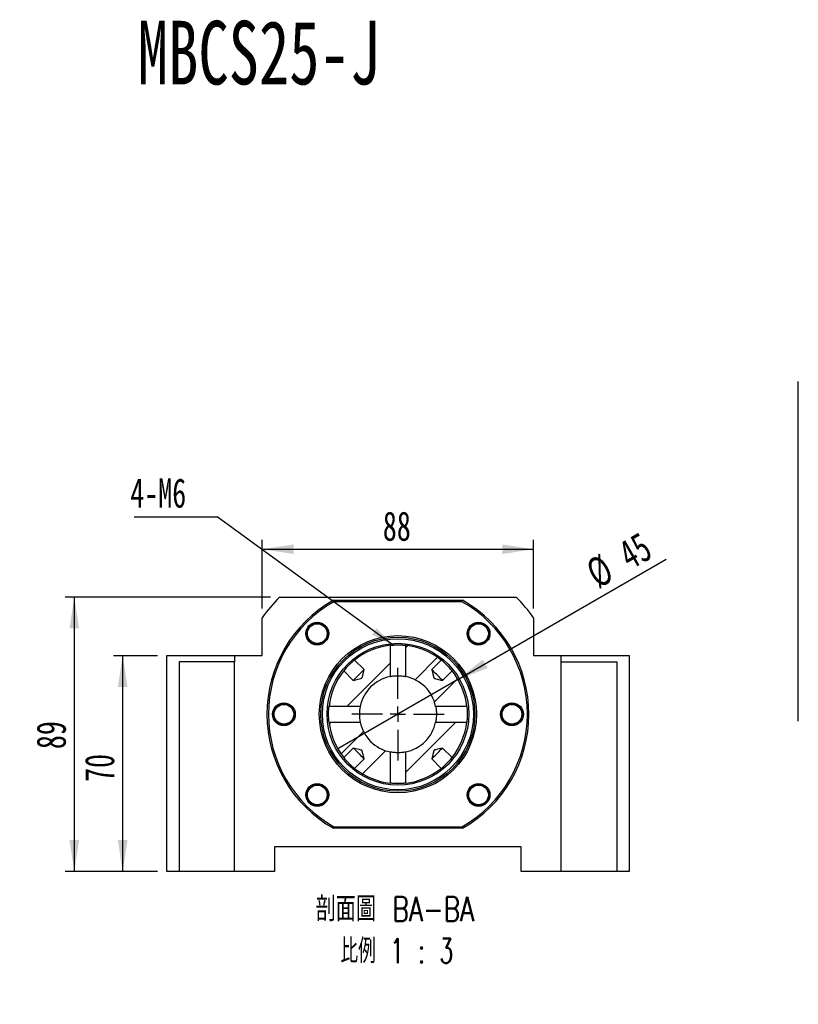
# Model space of a CAD drawing. Header units: millimetres. Extents: x 22 to 288, y 2 to 211.
# Tile 3 of 4: x 112 to 197, y 93 to 200. Entities that reach past the tile are written whole.
import ezdxf

# ---------------------------------------------------------------- set-up
doc = ezdxf.new("R2010")
doc.units = ezdxf.units.MM
doc.layers.add('圖層0', color=7, linetype='Continuous')
doc.styles.add('SLDTEXTSTYLE0', font='TXT', dxfattribs={"width": 0.7})
doc.styles.add('SLDTEXTSTYLE1', font='TXT', dxfattribs={"width": 0.7, "bigfont": 'bigfont'})
doc.styles.add('SLDTEXTSTYLE4', font='TXT', dxfattribs={"width": 0.633333})
doc.styles.add('SLDTEXTSTYLE5', font='TXT', dxfattribs={"width": 0.75, "bigfont": 'bigfont'})
doc.styles.add('SLDTEXTSTYLE6', font='TXT', dxfattribs={"width": 0.65625, "bigfont": 'bigfont'})
doc.dimstyles.new('SLDDIMSTYLE2', dxfattribs={"dimtxt": 0.18, "dimasz": 2.5, "dimexe": 0, "dimexo": 0.0625, "dimgap": 0, "dimtad": 0, "dimtih": 1, "dimtoh": 1, "dimdec": 0, "dimrnd": 1e-09, "dimzin": 0, "dimdsep": 46, "dimtxsty": 'Standard', "dimsah": 1, "dimcen": 0.09, "dimadec": 0, "dimazin": 0, "dimtfac": 2.5, "dimtdec": 0, "dimtofl": 0, "dimtmove": 0, "dimatfit": 3, "dimfxl": 1, "dimfrac": 2, "dimtolj": 1, "dimtzin": 0, "dimarcsym": 0})
doc.dimstyles.new('SLDDIMSTYLE3', dxfattribs={"dimtxt": 3.389974, "dimasz": 2.5, "dimexe": 0, "dimexo": 0.0625, "dimgap": 0.847493, "dimtad": 1, "dimlfac": 3, "dimrnd": 1e-09, "dimzin": 12, "dimdsep": 46, "dimtxsty": 'SLDTEXTSTYLE0', "dimsah": 1, "dimcen": 0.09, "dimadec": 0, "dimazin": 3, "dimtfac": 1, "dimtofl": 0, "dimtmove": 0, "dimatfit": 3, "dimfxl": 1, "dimfrac": 2, "dimtolj": 1, "dimtzin": 12, "dimarcsym": 0})
doc.dimstyles.new('SLDDIMSTYLE4', dxfattribs={"dimtxt": 3.389974, "dimasz": 2.5, "dimexe": 0, "dimexo": 0.0625, "dimgap": 0.847493, "dimtad": 1, "dimlfac": 3, "dimrnd": 1e-09, "dimzin": 12, "dimdsep": 46, "dimtxsty": 'SLDTEXTSTYLE0', "dimblk1": 'NONE', "dimsah": 1, "dimcen": 0, "dimadec": 0, "dimazin": 3, "dimtfac": 1, "dimtmove": 0, "dimatfit": 3, "dimldrblk": 'NONE', "dimfxl": 1, "dimfrac": 2, "dimtolj": 1, "dimtzin": 12, "dimarcsym": 0})

# ---------------------------------------------------------------- blocks, each defined once
blk = doc.blocks.new('SW_SYMBOL_HOLE_DIAM')
at = {"layer": '圖層0', "color": 0}
blk.add_line((300, 0), (700, 1000), dxfattribs=at)
blk.add_circle((500, 500), 350, dxfattribs=at)
blk = doc.blocks.new('SW_SYMBOL_HOLE_SPOT')
at = {"layer": '圖層0', "color": 0}
for p, q in [((0, 875), (0, 75)), ((1600, 75), (1600, 875)), ((0, 75), (1600, 75))]:
    blk.add_line(p, q, dxfattribs=at)
blk = doc.blocks.new('SW_NOTE_1')
at = {"layer": '圖層0', "color": 0}
blk.add_line((21.85, 0), (0, 0), dxfattribs=at)
at = {"layer": '圖層0', "color": 0, "xscale": 0.003964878, "yscale": 0.003964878, "zscale": 0.003964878}
for name, p in [('SW_SYMBOL_HOLE_DIAM', (5.99, 5.75)), ('SW_SYMBOL_HOLE_DIAM', (7.67, 0.52)), ('SW_SYMBOL_HOLE_SPOT', (0.47, 0.52))]:
    blk.add_blockref(name, p, dxfattribs=at)
at = {"layer": '圖層0', "color": 0, "char_height": 3.175, "attachment_point": 1}
for s, insert, style in [('14\\M+18AD1\\M+190FA', (10.01, 9.45), 'SLDTEXTSTYLE1'), ('6 -', (0.47, 9.45), 'SLDTEXTSTYLE4'), ('20', (11.69, 4.21), 'SLDTEXTSTYLE0')]:
    blk.add_mtext(s, dxfattribs=dict(at, insert=insert, style=style))
blk = doc.blocks.new('_D_8')
at = {"layer": '圖層0', "color": 7}
for p, q in [((127.25, 130.77), (122.48, 130.77)), ((123.48, 130.77), (123.48, 107.44)), ((127.25, 107.44), (122.48, 107.44))]:
    blk.add_line(p, q, dxfattribs=at)
for points in [[(123.48, 130.77), (122.96, 127.38), (124.01, 127.38)], [(123.48, 107.44), (124.01, 110.83), (122.96, 110.83)]]:
    blk.add_solid(points, dxfattribs=at)
at = {"layer": '圖層0', "color": 7, "insert": (119.39, 117.12), "char_height": 3.175, "attachment_point": 1, "rotation": 90, "style": 'SLDTEXTSTYLE0'}
blk.add_mtext('70', dxfattribs=at)
blk = doc.blocks.new('_D_9')
at = {"layer": '圖層0', "color": 7}
for p, q in [((138.58, 135.88), (138.58, 143.28)), ((167.92, 135.88), (167.92, 143.28)), ((138.58, 142.28), (167.92, 142.28))]:
    blk.add_line(p, q, dxfattribs=at)
for points in [[(138.58, 142.28), (141.97, 141.76), (141.97, 142.8)], [(167.92, 142.28), (164.53, 142.8), (164.53, 141.76)]]:
    blk.add_solid(points, dxfattribs=at)
at = {"layer": '圖層0', "color": 7, "insert": (151.62, 146.37), "char_height": 3.175, "attachment_point": 1, "style": 'SLDTEXTSTYLE0'}
blk.add_mtext('88', dxfattribs=at)
blk = doc.blocks.new('_D_10')
at = {"layer": '圖層0', "color": 7}
for p, q in [((139.46, 137.11), (117.25, 137.11)), ((118.25, 137.11), (118.25, 107.44)), ((127.25, 107.44), (117.25, 107.44))]:
    blk.add_line(p, q, dxfattribs=at)
for points in [[(118.25, 137.11), (117.73, 133.72), (118.77, 133.72)], [(118.25, 107.44), (118.77, 110.83), (117.73, 110.83)]]:
    blk.add_solid(points, dxfattribs=at)
at = {"layer": '圖層0', "color": 7, "insert": (114.16, 120.67), "char_height": 3.175, "attachment_point": 1, "rotation": 90, "style": 'SLDTEXTSTYLE0'}
blk.add_mtext('89', dxfattribs=at)
blk = doc.blocks.new('_D_11')
at = {"layer": '圖層0', "color": 7}
for q in [(182.26, 141.19), (146.75, 120.69)]:
    blk.add_line((159.74, 128.19), q, dxfattribs=at)
blk.add_solid([(159.74, 128.19), (162.94, 129.43), (162.42, 130.34)], dxfattribs=at)
at = {"layer": '圖層0', "color": 7, "char_height": 3.175, "attachment_point": 1, "rotation": 30, "style": 'SLDTEXTSTYLE0'}
for s, insert in [('45', (176.78, 142.74)), ('%%c', (173.3, 140.73))]:
    blk.add_mtext(s, dxfattribs=dict(at, insert=insert))
blk = doc.blocks.new('_NONE')
blk = doc.blocks.new('SW_NOTE_2')
at = {"layer": '圖層0', "color": 0, "char_height": 2.6458, "attachment_point": 2}
for s, insert, style in [('\\M+19655\\M+196CA\\M+19AA4 BA-BA', (10.67, 3.41), 'SLDTEXTSTYLE5'), ('\\M+194E4\\M+197E1 1 : 3', (10.88, -1.12), 'SLDTEXTSTYLE6')]:
    blk.add_mtext(s, dxfattribs=dict(at, insert=insert, style=style))
blk = doc.blocks.new('SW_NOTE_3')
at = {"layer": '圖層0', "color": 0}
blk.add_line((-8.96, 0), (0, 0), dxfattribs=at)
at = {"layer": '圖層0', "color": 0, "insert": (-9.39, 4.18), "char_height": 3.175, "attachment_point": 1, "style": 'SLDTEXTSTYLE0'}
blk.add_mtext('4-M6', dxfattribs=at)
blk = doc.blocks.new('SW_CENTERMARKSYMBOL_7')
at = {"layer": '圖層0', "color": 0}
for p, q in [((0, 1.67), (0, 5)), ((-1.67, 0), (-5, 0)), ((0, 0), (-0.83, 0)), ((0, 0), (0, 0.83)), ((0, 0), (0, -0.83)), ((0, 0), (0.83, 0)), ((1.67, 0), (5, 0)), ((0, -1.67), (0, -5))]:
    blk.add_line(p, q, dxfattribs=at)

msp = doc.modelspace()

# ---------------------------------------------------------------- hatches: boundary and pattern name
at = {"linetype": 'Continuous', "lineweight": 18}
h = msp.add_hatch(dxfattribs=at)
h.set_pattern_fill('ANSI31', style=0)
edge = h.paths.add_edge_path(flags=0)
edge.add_spline(control_points=[(149.5953, 129.2729), (149.5183, 128.9646), (149.5165, 128.6247), (149.3573, 128.3497), (149.3549, 128.3455), (149.3518, 128.3415), (149.3481, 128.3383), (149.3435, 128.3342), (149.3378, 128.3312), (149.3321, 128.3287), (149.3075, 128.3179), (149.2809, 128.3121), (149.2549, 128.3052), (149.1516, 128.2778), (149.0478, 128.2524), (148.9442, 128.2265), (148.7686, 128.1825), (148.5929, 128.1387), (148.4172, 128.0949)], knot_values=[0.00453338, 0.00453338, 0.00453338, 0.00453338, 0.00739339, 0.00739339, 0.00739339, 0.0074362, 0.0074362, 0.0074362, 0.00749078, 0.00749078, 0.00749078, 0.00772623, 0.00772623, 0.00772623, 0.00866111, 0.00866111, 0.00866111, 0.01024522, 0.01024522, 0.01024522, 0.01024522], weights=[1, 1, 1, 1, 1, 1, 1, 1, 1, 1, 1, 1, 1, 1, 1, 1, 1, 1, 1], degree=3, periodic=0)
edge.add_line((148.4172, 128.0949), (147.3894, 129.1227))
edge.add_arc((153.2489, 124.4412), 7.5, 141.376686, 173.495129)
edge.add_line((145.7972, 125.2909), (149.1698, 125.2909))
edge.add_arc((153.2489, 124.4412), 4.1667, 101.766157, 168.233843, ccw=False)
edge.add_line((152.3992, 128.5204), (152.3992, 131.893))
edge.add_arc((153.2489, 124.4412), 7.5, 96.504871, 128.623314)
edge.add_line((148.5674, 130.3007), (149.5953, 129.2729))
h = msp.add_hatch(dxfattribs=at)
h.set_pattern_fill('ANSI31', style=0)
edge = h.paths.add_edge_path(flags=0)
edge.add_spline(control_points=[(158.0805, 128.0949), (158.0229, 128.1093), (157.9652, 128.1237), (157.9075, 128.1381), (157.7835, 128.169), (157.6594, 128.2), (157.5354, 128.2311), (157.4712, 128.2471), (157.407, 128.2632), (157.3429, 128.2794), (157.3097, 128.2879), (157.2765, 128.2963), (157.2433, 128.3051), (157.226, 128.3097), (157.2087, 128.3143), (157.1916, 128.3195), (157.1822, 128.3224), (157.1728, 128.3254), (157.1639, 128.3295), (157.1587, 128.3318), (157.1536, 128.3347), (157.1494, 128.3385), (157.145, 128.3424), (157.1416, 128.3473), (157.139, 128.3524), (157.1298, 128.3701), (157.1252, 128.3899), (157.1199, 128.4091), (157.0989, 128.4851), (157.0803, 128.5618), (157.0611, 128.6382), (157.008, 128.8497), (156.9553, 129.0613), (156.9025, 129.2729)], knot_values=[0.00166373, 0.00166373, 0.00166373, 0.00166373, 0.00219866, 0.00219866, 0.00219866, 0.0033495, 0.0033495, 0.0033495, 0.00394474, 0.00394474, 0.00394474, 0.00425328, 0.00425328, 0.00425328, 0.00441451, 0.00441451, 0.00441451, 0.00450278, 0.00450278, 0.00450278, 0.00455451, 0.00455451, 0.00455451, 0.00460713, 0.00460713, 0.00460713, 0.0047883, 0.0047883, 0.0047883, 0.00550354, 0.00550354, 0.00550354, 0.00748173, 0.00748173, 0.00748173, 0.00748173], weights=[1, 1, 1, 1, 1, 1, 1, 1, 1, 1, 1, 1, 1, 1, 1, 1, 1, 1, 1, 1, 1, 1, 1, 1, 1, 1, 1, 1, 1, 1, 1, 1, 1, 1], degree=3, periodic=0)
edge.add_line((156.9025, 129.2729), (157.9304, 130.3007))
edge.add_arc((153.2489, 124.4412), 7.5, 51.376686, 83.495129)
edge.add_line((154.0985, 131.893), (154.0985, 128.5204))
edge.add_arc((153.2489, 124.4412), 4.1667, 11.766157, 78.233843, ccw=False)
edge.add_line((157.328, 125.2909), (160.7006, 125.2909))
edge.add_arc((153.2489, 124.4412), 7.5, 6.504871, 38.623314)
edge.add_line((159.1084, 129.1227), (158.0805, 128.0949))
h = msp.add_hatch(dxfattribs=at)
h.set_pattern_fill('ANSI31', style=0)
edge = h.paths.add_edge_path(flags=0)
edge.add_line((149.5953, 119.6096), (148.5674, 118.5817))
edge.add_arc((153.2489, 124.4412), 7.5, 231.376686, 263.495129)
edge.add_line((152.3992, 116.9895), (152.3992, 120.3621))
edge.add_arc((153.2489, 124.4412), 4.1667, 191.766157, 258.233843, ccw=False)
edge.add_line((149.1698, 123.5916), (145.7972, 123.5916))
edge.add_arc((153.2489, 124.4412), 7.5, 186.504871, 218.623314)
edge.add_line((147.3894, 119.7598), (148.4172, 120.7876))
edge.add_spline(control_points=[(148.4172, 120.7876), (148.6288, 120.7348), (148.8404, 120.6821), (149.0519, 120.629), (149.1283, 120.6098), (149.205, 120.5913), (149.281, 120.5702), (149.3002, 120.5649), (149.32, 120.5604), (149.3377, 120.5512), (149.3428, 120.5485), (149.3477, 120.5451), (149.3516, 120.5408), (149.3554, 120.5365), (149.3583, 120.5314), (149.3607, 120.5262), (149.3648, 120.5173), (149.3677, 120.5079), (149.3706, 120.4986), (149.3759, 120.4814), (149.3805, 120.4641), (149.3851, 120.4468), (149.3938, 120.4136), (149.4023, 120.3804), (149.4107, 120.3472), (149.4269, 120.2831), (149.443, 120.2189), (149.4591, 120.1548), (149.4901, 120.0307), (149.5211, 119.9067), (149.5521, 119.7826), (149.5665, 119.7249), (149.5809, 119.6673), (149.5953, 119.6096)], knot_values=[0.00987525, 0.00987525, 0.00987525, 0.00987525, 0.01183777, 0.01183777, 0.01183777, 0.01254734, 0.01254734, 0.01254734, 0.01272707, 0.01272707, 0.01272707, 0.01277928, 0.01277928, 0.01277928, 0.0128306, 0.0128306, 0.0128306, 0.01291817, 0.01291817, 0.01291817, 0.01307812, 0.01307812, 0.01307812, 0.01338421, 0.01338421, 0.01338421, 0.01397474, 0.01397474, 0.01397474, 0.01511646, 0.01511646, 0.01511646, 0.01564715, 0.01564715, 0.01564715, 0.01564715], weights=[1, 1, 1, 1, 1, 1, 1, 1, 1, 1, 1, 1, 1, 1, 1, 1, 1, 1, 1, 1, 1, 1, 1, 1, 1, 1, 1, 1, 1, 1, 1, 1, 1, 1], degree=3, periodic=0)
h = msp.add_hatch(dxfattribs=at)
h.set_pattern_fill('ANSI31', style=0)
edge = h.paths.add_edge_path(flags=0)
edge.add_line((157.9304, 118.5817), (156.9025, 119.6096))
edge.add_spline(control_points=[(156.9025, 119.6096), (156.9553, 119.8212), (157.008, 120.0328), (157.0611, 120.2442), (157.0803, 120.3207), (157.0989, 120.3974), (157.1199, 120.4734), (157.1252, 120.4926), (157.1298, 120.5124), (157.139, 120.5301), (157.1416, 120.5352), (157.145, 120.5401), (157.1494, 120.544), (157.1536, 120.5478), (157.1587, 120.5506), (157.1639, 120.553), (157.1728, 120.5571), (157.1822, 120.5601), (157.1916, 120.563), (157.2087, 120.5682), (157.226, 120.5728), (157.2433, 120.5774), (157.2765, 120.5862), (157.3097, 120.5946), (157.3429, 120.603), (157.407, 120.6193), (157.4712, 120.6354), (157.5354, 120.6514), (157.6594, 120.6825), (157.7835, 120.7135), (157.9075, 120.7444), (157.9652, 120.7588), (158.0229, 120.7732), (158.0805, 120.7876)], knot_values=[0.00987525, 0.00987525, 0.00987525, 0.00987525, 0.01183777, 0.01183777, 0.01183777, 0.01254734, 0.01254734, 0.01254734, 0.01272707, 0.01272707, 0.01272707, 0.01277928, 0.01277928, 0.01277928, 0.0128306, 0.0128306, 0.0128306, 0.01291817, 0.01291817, 0.01291817, 0.01307812, 0.01307812, 0.01307812, 0.01338421, 0.01338421, 0.01338421, 0.01397474, 0.01397474, 0.01397474, 0.01511646, 0.01511646, 0.01511646, 0.01564715, 0.01564715, 0.01564715, 0.01564715], weights=[1, 1, 1, 1, 1, 1, 1, 1, 1, 1, 1, 1, 1, 1, 1, 1, 1, 1, 1, 1, 1, 1, 1, 1, 1, 1, 1, 1, 1, 1, 1, 1, 1, 1], degree=3, periodic=0)
edge.add_line((158.0805, 120.7876), (159.1084, 119.7598))
edge.add_arc((153.2489, 124.4412), 7.5, 321.376686, 353.495129)
edge.add_line((160.7006, 123.5916), (157.328, 123.5916))
edge.add_arc((153.2489, 124.4412), 4.1667, 281.766157, 348.233843, ccw=False)
edge.add_line((154.0985, 120.3621), (154.0985, 116.9895))
edge.add_arc((153.2489, 124.4412), 7.5, 276.504871, 308.623314)

# ---------------------------------------------------------------- linework, layer by layer
at = {"color": 7, "linetype": 'Continuous', "lineweight": 25}
for p, q in [((196.5503, 123.6889), (196.5503, 160.4333)), ((140.46, 137.1079), (166.0378, 137.1079)), ((146.2787, 136.7746), (146.3227, 136.6079)), ((146.2787, 136.7746), (160.2191, 136.7746)), ((160.1751, 136.6079), (146.3227, 136.6079)), ((160.1751, 136.6079), (160.2191, 136.7746)), ((138.5822, 130.7746), (138.5822, 134.8762)), ((167.9156, 134.8762), (167.9156, 130.7746)), ((152.3992, 131.893), (152.3992, 128.5204)), ((154.0985, 128.5204), (154.0985, 131.893)), ((128.2489, 107.4412), (128.2489, 130.7746)), ((128.2489, 130.7746), (135.5822, 130.7746)), ((129.5822, 130.1079), (129.5822, 107.4412)), ((135.5822, 130.1079), (129.5822, 130.1079)), ((135.5822, 130.7746), (135.5822, 130.1079)), ((135.5822, 130.7746), (138.5822, 130.7746)), ((135.5822, 107.4412), (135.5822, 130.1079)), ((149.5953, 129.2729), (148.5674, 130.3007)), ((157.9304, 130.3007), (156.9025, 129.2729)), ((167.9156, 130.7746), (170.9156, 130.7746)), ((170.9156, 130.7746), (178.2489, 130.7746)), ((170.9156, 130.1079), (170.9156, 130.7746)), ((170.9156, 107.4412), (170.9156, 130.1079)), ((170.9156, 130.1079), (176.9156, 130.1079)), ((176.9156, 130.1079), (176.9156, 107.4412)), ((178.2489, 130.7746), (178.2489, 107.4412)), ((147.3894, 129.1227), (148.4172, 128.0949)), ((158.0805, 128.0949), (159.1084, 129.1227)), ((149.1698, 125.2909), (145.7972, 125.2909)), ((160.7006, 125.2909), (157.328, 125.2909)), ((145.7972, 123.5916), (149.1698, 123.5916)), ((157.328, 123.5916), (160.7006, 123.5916)), ((148.4172, 120.7876), (147.3894, 119.7598)), ((152.3992, 120.3621), (152.3992, 116.9895)), ((154.0985, 116.9895), (154.0985, 120.3621)), ((159.1084, 119.7598), (158.0805, 120.7876)), ((148.5674, 118.5817), (149.5953, 119.6096)), ((156.9025, 119.6096), (157.9304, 118.5817)), ((146.2787, 112.1079), (146.3227, 112.2746)), ((160.2191, 112.1079), (146.2787, 112.1079)), ((146.3227, 112.2746), (160.1751, 112.2746)), ((160.1751, 112.2746), (160.2191, 112.1079)), ((166.5822, 110.1079), (139.9156, 110.1079)), ((139.9156, 110.1079), (139.9156, 107.4412)), ((166.5822, 107.4412), (166.5822, 110.1079)), ((129.5822, 107.4412), (128.2489, 107.4412)), ((135.5822, 107.4412), (129.5822, 107.4412)), ((139.9156, 107.4412), (135.5822, 107.4412)), ((170.9156, 107.4412), (166.5822, 107.4412)), ((176.9156, 107.4412), (170.9156, 107.4412)), ((178.2489, 107.4412), (176.9156, 107.4412))]:
    msp.add_line(p, q, dxfattribs=at)
at = {"color": 7, "linetype": 'Continuous', "lineweight": 25, "flags": 128}
for points in [[(149.5953, 129.2729), (149.5817, 129.2593), (149.5334, 129.211), (149.4533, 129.131), (149.3464, 129.024), (149.2189, 128.8965), (149.0786, 128.7562), (148.9339, 128.6116), (148.7936, 128.4713), (148.6661, 128.3438), (148.5591, 128.2368), (148.4791, 128.1567), (148.4308, 128.1085), (148.4172, 128.0949)], [(148.4172, 128.0949), (148.9442, 128.2265), (149.2549, 128.3052), (149.3321, 128.3287), (149.3481, 128.3383), (149.3573, 128.3497), (149.4727, 128.6428), (149.5347, 128.9576), (149.5953, 129.2729)], [(158.0805, 128.0949), (158.0669, 128.1085), (158.0187, 128.1567), (157.9386, 128.2368), (157.8316, 128.3438), (157.7042, 128.4713), (157.5639, 128.6116), (157.4192, 128.7562), (157.2789, 128.8965), (157.1514, 129.024), (157.0444, 129.131), (156.9644, 129.211), (156.9161, 129.2593), (156.9025, 129.2729)], [(156.9025, 129.2729), (157.0611, 128.6382), (157.1199, 128.4091), (157.139, 128.3524), (157.1494, 128.3385), (157.1639, 128.3295), (157.1916, 128.3195), (157.2433, 128.3051), (157.3429, 128.2794), (157.5354, 128.2311), (157.9075, 128.1381), (158.0805, 128.0949)], [(145.7972, 123.5912), (145.7972, 123.5912), (145.7919, 123.6388), (145.7785, 123.7758), (145.7626, 123.988), (145.7513, 124.2522), (145.7489, 124.4412), (145.7541, 124.7216), (145.7676, 124.9703), (145.7835, 125.1605), (145.7948, 125.27), (145.7969, 125.2886)], [(148.4172, 120.7876), (148.4308, 120.774), (148.4791, 120.7257), (148.5591, 120.6457), (148.6661, 120.5387), (148.7936, 120.4112), (148.9339, 120.2709), (149.0786, 120.1263), (149.2189, 119.986), (149.3464, 119.8585), (149.4533, 119.7515), (149.5334, 119.6715), (149.5817, 119.6232), (149.5953, 119.6096)], [(149.5953, 119.6096), (149.5521, 119.7826), (149.4591, 120.1548), (149.4107, 120.3472), (149.3851, 120.4468), (149.3706, 120.4986), (149.3607, 120.5262), (149.3516, 120.5408), (149.3377, 120.5512), (149.281, 120.5702), (149.0519, 120.629), (148.4172, 120.7876)], [(156.9025, 119.6096), (156.9161, 119.6232), (156.9644, 119.6715), (157.0444, 119.7515), (157.1514, 119.8585), (157.2789, 119.986), (157.4192, 120.1263), (157.5639, 120.2709), (157.7042, 120.4112), (157.8316, 120.5387), (157.9386, 120.6457), (158.0187, 120.7257), (158.0669, 120.774), (158.0805, 120.7876)], [(158.0805, 120.7876), (157.9075, 120.7444), (157.5354, 120.6514), (157.3429, 120.603), (157.2433, 120.5774), (157.1916, 120.563), (157.1639, 120.553), (157.1494, 120.544), (157.139, 120.5301), (157.1199, 120.4734), (157.0611, 120.2442), (156.9025, 119.6096)]]:
    msp.add_lwpolyline(points, dxfattribs=at)
at = {"color": 7, "linetype": 'Continuous', "lineweight": 25}
for centre, radius in [((144.5279, 133.1622), 1.2333), ((144.5279, 133.1622), 1.1333), ((144.5279, 133.1622), 1.0667), ((161.9699, 133.1622), 1.2333), ((161.9699, 133.1622), 1.1333), ((161.9699, 133.1622), 1.0667), ((153.2489, 124.4412), 8.5), ((153.2489, 124.4412), 8.3333), ((153.2489, 124.4412), 8.1667), ((153.2489, 124.4412), 7.6667), ((140.9156, 124.4412), 1.2333), ((165.5822, 124.4412), 1.2333), ((140.9156, 124.4412), 1.1333), ((140.9156, 124.4412), 1.0667), ((165.5822, 124.4412), 1.1333), ((165.5822, 124.4412), 1.0667), ((144.5279, 115.7203), 1.2333), ((144.5279, 115.7203), 1.1333), ((144.5279, 115.7203), 1.0667), ((161.9699, 115.7203), 1.2333), ((161.9699, 115.7203), 1.1333), ((161.9699, 115.7203), 1.0667)]:
    msp.add_circle(centre, radius, dxfattribs=at)
for centre, radius, start, end in [((153.2489, 124.4412), 18, 135.275087, 144.569055), ((153.2489, 124.4412), 14.1667, 119.472932, 240.527068), ((153.2489, 124.4412), 14, 119.651845, 240.348155), ((153.2489, 124.4412), 14, 299.651845, 60.348155), ((153.2489, 124.4412), 14.1667, 299.472932, 60.527068), ((153.2489, 124.4412), 18, 35.430945, 44.724913), ((153.2489, 124.4412), 7.5, 96.504871, 128.623314), ((153.2489, 124.4412), 7.5, 51.376686, 83.495129), ((153.2489, 124.4412), 7.5, 128.620739, 141.358747), ((153.2489, 124.4412), 7.5, 38.620739, 51.358747), ((153.2489, 124.4412), 7.5, 141.376686, 173.495129), ((153.2489, 124.4412), 7.5, 6.504871, 38.623314), ((153.2489, 124.4412), 4.1667, 101.766157, 168.233843), ((153.2489, 124.4412), 4.1667, 11.766157, 78.233843), ((153.2479, 124.4413), 4.1657, 168.264993, 191.73463), ((153.2489, 124.4412), 7.5, 186.504871, 218.623314), ((153.2489, 124.4412), 4.1667, 191.766157, 258.233843), ((153.2489, 124.4412), 4.1667, 281.766157, 348.233843), ((153.2489, 124.4412), 7.5, 321.376686, 353.495129), ((153.2489, 124.4413), 7.5, 218.620739, 231.358747), ((153.2489, 124.4412), 7.5, 308.620739, 321.358747), ((153.2489, 124.4412), 7.5, 231.376686, 263.495129), ((153.2489, 124.4412), 7.5, 276.504871, 308.623314)]:
    msp.add_arc(centre, radius, start, end, dxfattribs=at)
for points, knots in [([(144.5423, 134.2699), (144.4724, 134.2671), (144.341, 134.2616), (144.1542, 134.2101), (143.9858, 134.1343), (143.8324, 134.0311), (143.6982, 133.904), (143.5869, 133.7565), (143.5006, 133.591), (143.4506, 133.4345), (143.4254, 133.2947), (143.4219, 133.2161), (143.4202, 133.1766)], [0, 0, 0, 0, 0.12039352, 0.2262382, 0.33208293, 0.43792773, 0.54377226, 0.649617, 0.75546166, 0.8643761, 0.93180303, 1, 1, 1, 1]), ([(145.5034, 133.7631), (145.4889, 133.7869), (145.4407, 133.8653), (145.3289, 133.9793), (145.1762, 134.098), (145.0036, 134.1879), (144.8378, 134.2413), (144.6821, 134.2684), (144.5891, 134.2694), (144.5423, 134.2699)], [0, 0, 0, 0, 0.07354259, 0.243060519, 0.417714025, 0.583764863, 0.754630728, 0.876332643, 1, 1, 1, 1]), ([(143.4202, 133.1766), (143.4145, 133.2367), (143.4047, 133.3405), (143.421, 133.4435), (143.4279, 133.4868)], [0, 0, 0, 0, 0.579483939, 1, 1, 1, 1]), ([(160.8249, 133.2038), (160.8238, 133.176), (160.8203, 133.084), (160.85, 132.9271), (160.9113, 132.7436), (161.0049, 132.573), (161.1132, 132.4366), (161.2277, 132.3277), (161.3044, 132.2752), (161.3431, 132.2488)], [0, 0, 0, 0, 0.07354225, 0.24306071, 0.41771413, 0.58376438, 0.75463077, 0.87633212, 1, 1, 1, 1]), ([(161.3431, 132.2488), (161.4029, 132.2124), (161.5151, 132.144), (161.6992, 132.0831), (161.8813, 132.0527), (162.0662, 132.0535), (162.2483, 132.0847), (162.4228, 132.1457), (162.5864, 132.2354), (162.7149, 132.3378), (162.8135, 132.4401), (162.8599, 132.5036), (162.8833, 132.5355)], [0, 0, 0, 0, 0.120393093, 0.226237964, 0.332082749, 0.437927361, 0.543772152, 0.649616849, 0.75546149, 0.864375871, 0.931802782, 1, 1, 1, 1]), ([(162.8833, 132.5355), (162.8547, 132.4823), (162.8052, 132.3905), (162.7345, 132.3139), (162.7048, 132.2817)], [0, 0, 0, 0, 0.57948443, 1, 1, 1, 1]), ([(152.4002, 131.8931), (152.4008, 131.8931), (152.4032, 131.8934), (152.4695, 131.901), (152.6355, 131.917), (152.8725, 131.9333), (153.1519, 131.9425), (153.4416, 131.9406), (153.7094, 131.9284), (153.9244, 131.9115), (154.0707, 131.8962), (154.0894, 131.894), (154.0988, 131.8929)], [0, 0, 0, 0, 0.03607023, 0.14271057, 0.24960016, 0.35709307, 0.46460674, 0.57152802, 0.67816889, 0.78526795, 0.89286317, 1, 1, 1, 1]), ([(152.4002, 128.5206), (152.4007, 128.5207), (152.4027, 128.5211), (152.4658, 128.5342), (152.627, 128.5629), (152.8605, 128.5925), (153.1387, 128.6098), (153.4273, 128.6073), (153.6939, 128.5865), (153.913, 128.5561), (154.0588, 128.5288), (154.0995, 128.5202), (154.0987, 128.5203), (154.0986, 128.5203)], [0, 0, 0, 0, 0.03386152, 0.13885756, 0.24460609, 0.35233122, 0.46021358, 0.56621851, 0.67124562, 0.77761578, 0.88566278, 0.99311, 1, 1, 1, 1]), ([(141.5288, 125.3638), (141.4686, 125.3993), (141.3553, 125.4661), (141.1704, 125.5242), (140.9879, 125.5519), (140.803, 125.5484), (140.6213, 125.5146), (140.4477, 125.451), (140.2854, 125.3589), (140.1585, 125.2546), (140.0615, 125.1509), (140.0159, 125.0868), (139.993, 125.0545)], [0, 0, 0, 0, 0.12039352, 0.2262381, 0.33208315, 0.43792779, 0.5437726, 0.64961699, 0.7554621, 0.86437628, 0.9318031, 1, 1, 1, 1]), ([(139.993, 125.0545), (140.0209, 125.1081), (140.0689, 125.2006), (140.1385, 125.2782), (140.1678, 125.3109)], [0, 0, 0, 0, 0.57948424, 1, 1, 1, 1]), ([(142.061, 124.4164), (142.0617, 124.4443), (142.0638, 124.5364), (142.0318, 124.6927), (141.9679, 124.8753), (141.8717, 125.0445), (141.7615, 125.1794), (141.6454, 125.2866), (141.5679, 125.3379), (141.5288, 125.3638)], [0, 0, 0, 0, 0.073542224, 0.243060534, 0.417713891, 0.583764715, 0.754630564, 0.876332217, 1, 1, 1, 1]), ([(157.3282, 125.29), (157.3283, 125.2895), (157.3287, 125.2874), (157.3419, 125.2243), (157.3705, 125.0631), (157.4002, 124.8297), (157.4174, 124.5515), (157.4149, 124.2628), (157.3942, 123.9962), (157.3637, 123.7771), (157.3365, 123.6313), (157.3278, 123.5907), (157.328, 123.5915), (157.328, 123.5915)], [0, 0, 0, 0, 0.03386152, 0.13885756, 0.24460609, 0.35233122, 0.46021358, 0.56621851, 0.67124562, 0.77761578, 0.88566278, 0.99311, 1, 1, 1, 1]), ([(160.7007, 125.2899), (160.7008, 125.2893), (160.7011, 125.2869), (160.7086, 125.2206), (160.7247, 125.0546), (160.741, 124.8176), (160.7501, 124.5382), (160.7482, 124.2485), (160.7361, 123.9807), (160.7192, 123.7658), (160.7039, 123.6194), (160.7017, 123.6007), (160.7006, 123.5913)], [0, 0, 0, 0, 0.03607023, 0.14271057, 0.24960016, 0.35709307, 0.46460674, 0.57152802, 0.67816889, 0.78526795, 0.89286317, 1, 1, 1, 1]), ([(164.7267, 125.2501), (164.6941, 125.2126), (164.6186, 125.1256), (164.5316, 124.9638), (164.4647, 124.7774), (164.4311, 124.5807), (164.4308, 124.3845), (164.4647, 124.1897), (164.5302, 124.0072), (164.6259, 123.838), (164.7363, 123.7031), (164.8524, 123.5959), (164.9299, 123.5446), (164.9689, 123.5187)], [0, 0, 0, 0, 0.07459486, 0.17310151, 0.27453583, 0.37190034, 0.47210955, 0.56870013, 0.66821664, 0.76283147, 0.86018987, 0.92953479, 1, 1, 1, 1]), ([(164.9689, 123.5187), (165.0292, 123.4832), (165.1425, 123.4164), (165.3274, 123.3583), (165.5099, 123.3306), (165.6948, 123.334), (165.8765, 123.3679), (166.05, 123.4314), (166.2123, 123.5236), (166.3393, 123.6279), (166.4363, 123.7316), (166.4819, 123.7957), (166.5048, 123.8279)], [0, 0, 0, 0, 0.12039352, 0.2262381, 0.33208315, 0.43792779, 0.5437726, 0.64961699, 0.7554621, 0.86437628, 0.9318031, 1, 1, 1, 1]), ([(166.5048, 123.8279), (166.4769, 123.7744), (166.4288, 123.6819), (166.3592, 123.6043), (166.33, 123.5716)], [0, 0, 0, 0, 0.57948424, 1, 1, 1, 1]), ([(154.0976, 120.3619), (154.0971, 120.3618), (154.095, 120.3614), (154.032, 120.3482), (153.8708, 120.3196), (153.6373, 120.2899), (153.3591, 120.2727), (153.0704, 120.2752), (152.8038, 120.296), (152.5848, 120.3264), (152.439, 120.3536), (152.3983, 120.3623), (152.3991, 120.3622), (152.3991, 120.3621)], [0, 0, 0, 0, 0.03386152, 0.13885756, 0.24460609, 0.35233122, 0.46021358, 0.56621851, 0.67124562, 0.77761578, 0.88566278, 0.99311, 1, 1, 1, 1]), ([(145.1547, 116.6337), (145.0949, 116.6701), (144.9826, 116.7385), (144.7986, 116.7994), (144.6165, 116.8297), (144.4316, 116.829), (144.2494, 116.7978), (144.075, 116.7368), (143.9113, 116.647), (143.7829, 116.5447), (143.6843, 116.4424), (143.6378, 116.3789), (143.6144, 116.347)], [0, 0, 0, 0, 0.120393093, 0.226237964, 0.332082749, 0.437927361, 0.543772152, 0.649616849, 0.75546149, 0.864375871, 0.931802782, 1, 1, 1, 1]), ([(143.6144, 116.347), (143.6431, 116.4002), (143.6925, 116.492), (143.7632, 116.5686), (143.793, 116.6008)], [0, 0, 0, 0, 0.57948443, 1, 1, 1, 1]), ([(145.3711, 114.8984), (145.4043, 114.9356), (145.4812, 115.0216), (145.5708, 115.1823), (145.6404, 115.3677), (145.6768, 115.5639), (145.68, 115.7601), (145.649, 115.9553), (145.5862, 116.1388), (145.4929, 116.3094), (145.3846, 116.4459), (145.2701, 116.5548), (145.1933, 116.6073), (145.1547, 116.6337)], [0, 0, 0, 0, 0.07489157, 0.17336667, 0.27476825, 0.3721016, 0.47227864, 0.56883837, 0.66832303, 0.76290723, 0.86023477, 0.92955731, 1, 1, 1, 1]), ([(154.0975, 116.9894), (154.0969, 116.9893), (154.0946, 116.9891), (154.0283, 116.9815), (153.8623, 116.9654), (153.6253, 116.9491), (153.3458, 116.94), (153.0562, 116.9419), (152.7883, 116.9541), (152.5734, 116.971), (152.427, 116.9863), (152.4083, 116.9885), (152.399, 116.9896)], [0, 0, 0, 0, 0.03607023, 0.14271057, 0.24960016, 0.35709307, 0.46460674, 0.57152802, 0.67816889, 0.78526795, 0.89286317, 1, 1, 1, 1]), ([(160.9943, 115.1194), (161.0089, 115.0956), (161.0571, 115.0171), (161.1688, 114.9032), (161.3216, 114.7845), (161.4942, 114.6946), (161.66, 114.6411), (161.8157, 114.6141), (161.9086, 114.6131), (161.9555, 114.6125)], [0, 0, 0, 0, 0.07354259, 0.243060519, 0.417714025, 0.583764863, 0.754630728, 0.876332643, 1, 1, 1, 1]), ([(161.9555, 114.6125), (162.0254, 114.6154), (162.1568, 114.6209), (162.3436, 114.6724), (162.5119, 114.7482), (162.6653, 114.8514), (162.7995, 114.9785), (162.9108, 115.126), (162.9971, 115.2915), (163.0472, 115.448), (163.0724, 115.5878), (163.0758, 115.6664), (163.0776, 115.7059)], [0, 0, 0, 0, 0.12039352, 0.2262382, 0.33208293, 0.43792773, 0.54377226, 0.649617, 0.75546166, 0.8643761, 0.93180303, 1, 1, 1, 1]), ([(163.0776, 115.7059), (163.0833, 115.6457), (163.0931, 115.542), (163.0768, 115.439), (163.0699, 115.3957)], [0, 0, 0, 0, 0.579483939, 1, 1, 1, 1])]:
    msp.add_open_spline(points, degree=3, knots=knots, dxfattribs=at)

# ---------------------------------------------------------------- block references
at = {"layer": '圖層0', "color": 7}
for name, p in [('SW_NOTE_3', (133.6977, 145.7667)), ('SW_CENTERMARKSYMBOL_7', (153.2489, 124.4412)), ('SW_NOTE_1', (78.2084, 94.3927))]:
    msp.add_blockref(name, p, dxfattribs=at)
at = {"layer": '圖層0'}
msp.add_blockref('SW_NOTE_2', (142.2491, 101.2985), dxfattribs=at)

# ---------------------------------------------------------------- texts
at = {"layer": '圖層0', "color": 7, "insert": (125.1199, 199.4116), "char_height": 6.87917, "attachment_point": 1, "style": 'SLDTEXTSTYLE0'}
msp.add_mtext('MBCS25-J', dxfattribs=at)

# ---------------------------------------------------------------- dimensions: what is measured, and where the dimension line sits
at = {"layer": '圖層0', "color": 7}
dim = msp.add_linear_dim(base=(167.9156, 142.2796), p1=(138.5822, 134.8762), p2=(167.9156, 134.8762), dimstyle='SLDDIMSTYLE3', dxfattribs=at)
dim.commit()
dim.dimension.update_dxf_attribs({"geometry": '_D_9', "text_midpoint": (153.6094, 142.2796), "dimtype": 160})
dim = msp.add_diameter_dim_2p(p1=(146.7537, 120.6912), p2=(159.7441, 128.1912), dimstyle='SLDDIMSTYLE4', dxfattribs=at)
dim.commit()
dim.dimension.update_dxf_attribs({"geometry": '_D_11', "text_midpoint": (178.8933, 139.2471), "dimtype": 163})
for base, p1, picture, middle in [((118.2489, 107.4412), (140.46, 137.1079), '_D_10', (118.2489, 122.6528)), ((123.4842, 107.4412), (128.2489, 130.7746), '_D_8', (123.4842, 119.1079))]:
    dim = msp.add_linear_dim(base=base, p1=p1, p2=(128.2489, 107.4412), angle=90, dimstyle='SLDDIMSTYLE3', dxfattribs=at)
    dim.commit()
    dim.dimension.update_dxf_attribs({"geometry": picture, "text_midpoint": middle, "dimtype": 160})

# ---------------------------------------------------------------- leaders
msp.add_leader([(152.7212, 131.9227), (133.6977, 145.7667)], dimstyle='SLDDIMSTYLE2', dxfattribs=at)

doc.saveas('drawing.dxf')
